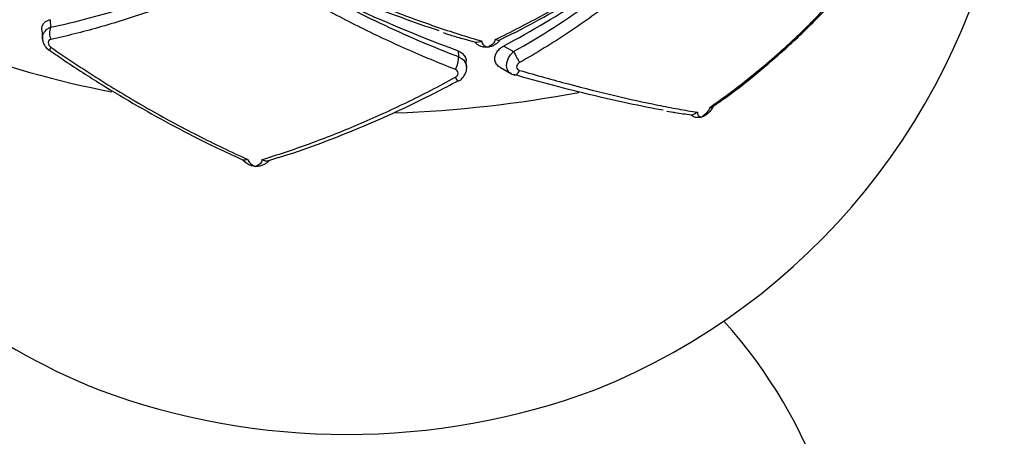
# Paper-space layout '_Trimétrica' of a CAD drawing. Header units: millimetres. Extents: x -549 to -149, y -597 to 100.
# Tile 7 of 16: x -381 to -284, y -481 to -440. Entities that reach past the tile are written whole.
import ezdxf

# ---------------------------------------------------------------- set-up
doc = ezdxf.new("R2010")
doc.units = ezdxf.units.MM

psp = doc.layouts.new('_Trimétrica')

# ---------------------------------------------------------------- linework, layer by layer
at = {"color": 7, "linetype": 'Continuous', "lineweight": 25}
for p, q in [((-378.147, -439.52), (-378.092, -440.26)), ((-378.954, -440.527), (-378.888, -441.422)), ((-333.294, -441.3), (-333.701, -441.513)), ((-336.142, -441.784), (-337.478, -441.391)), ((-333.345, -442.115), (-332.379, -442.663)), ((-378.177, -442.588), (-378.191, -442.586)), ((-337.854, -442.591), (-337.812, -443.164)), ((-337.022, -444.186), (-337.068, -443.573)), ((-333.667, -444.25), (-332.63, -444.839)), ((-337.799, -445.555), (-337.809, -445.566)), ((-312.753, -448.118), (-312.328, -447.821)), ((-317.251, -448.544), (-316.609, -448.652)), ((-359.094, -453.372), (-359.905, -452.987)), ((-355.593, -453.127), (-356.585, -453.456))]:
    psp.add_line(p, q, dxfattribs=at)
at = {"color": 7, "linetype": 'Continuous', "lineweight": 25, "flags": 128}
psp.add_lwpolyline([(-332.379, -444.932), (-332.318, -444.971), (-332.303, -444.976)], dxfattribs=at)
at = {"color": 8, "linetype": 'Continuous', "lineweight": 25, "flags": 128}
psp.add_lwpolyline([(-332.303, -444.976), (-332.248, -444.982), (-332.173, -444.967), (-332.093, -444.924), (-332.012, -444.857), (-331.931, -444.765), (-331.853, -444.653), (-331.78, -444.523)], dxfattribs=at)
at = {"color": 7, "linetype": 'Continuous', "lineweight": 25}
for centre, radius, start, end in [((-348.825, -414.858), 65.909, 186.60859, 248.10521), ((-348.825, -414.858), 65.909, 291.89479, 349.98039), ((-385.976, -344.343), 111.037, 298.29378, 307.99574), ((-278.513, -284.084), 169.251, 244.12149, 249.47546), ((-376.687, -440.814), 1.51, 158.47436, 205.35914), ((-339.896, -443.318), 2.09, 327.95079, 4.22854), ((-297.291, -423.91), 39.785, 208.12317, 209.9034), ((-348.825, -502.649), 50, 138.09731, 41.90269), ((-348.825, -410.161), 70.289, 249.53311, 290.46689)]:
    psp.add_arc(centre, radius, start, end, dxfattribs=at)
at = {"color": 8, "linetype": 'Continuous', "lineweight": 25}
for centre, radius, start, end in [((-354.143, -352.037), 96.27, 249.38721, 259.28942), ((-377.61, -442.617), 0.581, 139.46297, 176.91879), ((-337.458, -444.941), 0.717, 201.65594, 240.74178), ((-348.38, -327.867), 120.925, 272.06202, 280.69058)]:
    psp.add_arc(centre, radius, start, end, dxfattribs=at)
at = {"color": 7, "linetype": 'Continuous', "lineweight": 25}
for points, knots in [([(-334.184, -441.479), (-333.384, -441.093), (-332.584, -440.693), (-330.985, -439.864), (-330.185, -439.435), (-327.797, -438.111), (-326.225, -437.182), (-323.13, -435.238), (-321.602, -434.22), (-318.611, -432.108), (-317.146, -431.014), (-315.719, -429.887)], [0, 0, 0, 0, 0.125, 0.125, 0.25, 0.25, 0.5, 0.5, 0.75, 0.75, 1, 1, 1, 1]), ([(-333.302, -441.284), (-333.205, -441.238), (-331.893, -440.626), (-329.385, -439.274), (-325.795, -437.224), (-322.257, -434.983), (-318.842, -432.645), (-316.677, -430.991), (-315.622, -430.185)], [0, 0, 0, 0, 0.015719, 0.211563, 0.409214, 0.608529, 0.809257, 1, 1, 1, 1]), ([(-314.222, -430.015), (-314.836, -430.678), (-315.468, -431.332), (-316.769, -432.625), (-317.439, -433.264), (-319.49, -435.142), (-320.912, -436.343), (-323.86, -438.645), (-325.389, -439.746), (-328.525, -441.832), (-330.136, -442.819), (-331.78, -443.744)], [0, 0, 0, 0, 0.125, 0.125, 0.25, 0.25, 0.5, 0.5, 0.75, 0.75, 1, 1, 1, 1]), ([(-332.379, -442.663), (-329.664, -441.151), (-327.077, -439.493), (-322.155, -435.89), (-319.82, -433.946), (-317.621, -431.847)], [0, 0, 0, 0, 0.5, 0.5, 1, 1, 1, 1]), ([(-313.013, -448.187), (-311.532, -447.154), (-310.085, -446.065), (-307.271, -443.783), (-305.913, -442.596), (-303.311, -440.147), (-302.064, -438.882), (-299.685, -436.278), (-298.556, -434.941), (-297.492, -433.577)], [0, 0, 0, 0, 0.25, 0.25, 0.5, 0.5, 0.75, 0.75, 1, 1, 1, 1]), ([(-339.736, -440.605), (-342.202, -439.803), (-344.698, -438.889), (-349.747, -436.847), (-352.3, -435.719), (-354.882, -434.482)], [0, 0, 0, 0, 0.5, 0.5, 1, 1, 1, 1]), ([(-354.505, -434.198), (-352.877, -434.989), (-351.245, -435.743), (-348.016, -437.16), (-346.414, -437.825), (-343.239, -439.068), (-341.666, -439.646), (-339.326, -440.445), (-338.549, -440.7), (-337.018, -441.184), (-336.262, -441.412), (-335.515, -441.627)], [0, 0, 0, 0, 0.25, 0.25, 0.5, 0.5, 0.75, 0.75, 0.875, 0.875, 1, 1, 1, 1]), ([(-312.328, -447.821), (-311.983, -447.583), (-310.489, -446.552), (-307.991, -444.546), (-304.852, -441.815), (-301.907, -438.909), (-299.449, -436.24), (-298.076, -434.499), (-297.536, -433.814)], [0, 0, 0, 0, 0.060151, 0.260511, 0.462118, 0.664707, 0.867949, 1, 1, 1, 1]), ([(-378.092, -440.26), (-375.549, -439.733), (-372.956, -439.046), (-367.672, -437.357), (-364.981, -436.355), (-362.238, -435.182)], [0, 0, 0, 0, 0.5, 0.5, 1, 1, 1, 1]), ([(-358.614, -434.667), (-359.435, -435.06), (-360.26, -435.442), (-361.915, -436.181), (-362.745, -436.538), (-365.23, -437.566), (-366.873, -438.192), (-370.135, -439.33), (-371.754, -439.841), (-374.94, -440.741), (-376.512, -441.132), (-378.052, -441.461)], [0, 0, 0, 0, 0.125, 0.125, 0.25, 0.25, 0.5, 0.5, 0.75, 0.75, 1, 1, 1, 1]), ([(-338.125, -444.427), (-339.72, -443.808), (-341.329, -443.139), (-344.536, -441.716), (-346.136, -440.962), (-349.332, -439.366), (-350.926, -438.526), (-353.314, -437.199), (-354.107, -436.747), (-355.678, -435.829), (-356.457, -435.362), (-357.229, -434.887)], [0, 0, 0, 0, 0.25, 0.25, 0.5, 0.5, 0.75, 0.75, 0.875, 0.875, 1, 1, 1, 1]), ([(-352.385, -436.362), (-349.959, -437.703), (-347.532, -438.939), (-342.674, -441.206), (-340.244, -442.237), (-337.812, -443.164)], [0, 0, 0, 0, 0.5, 0.5, 1, 1, 1, 1]), ([(-378.949, -440.526), (-378.952, -440.517), (-378.987, -440.374), (-378.918, -440.118), (-378.748, -439.812), (-378.473, -439.607), (-378.248, -439.547), (-378.147, -439.52)], [0, 0, 0, 0, 0.017679, 0.270375, 0.518455, 0.783238, 1, 1, 1, 1]), ([(-339.332, -440.792), (-339.101, -440.871), (-338.468, -441.088), (-337.858, -441.261), (-337.472, -441.37)], [0, 0, 0, 0, 0.365936, 1, 1, 1, 1]), ([(-378.877, -441.431), (-378.879, -441.453), (-378.89, -441.626), (-378.758, -441.95), (-378.525, -442.331), (-378.286, -442.499), (-378.181, -442.572)], [0, 0, 0, 0, 0.046778, 0.378489, 0.72687, 1, 1, 1, 1]), ([(-378.052, -441.461), (-378.131, -441.478), (-378.2, -441.515), (-378.298, -441.628), (-378.326, -441.702), (-378.326, -441.867), (-378.297, -441.956), (-378.2, -442.114), (-378.131, -442.184), (-378.052, -442.239)], [0, 0, 0, 0, 0.25, 0.25, 0.5, 0.5, 0.75, 0.75, 1, 1, 1, 1]), ([(-378.052, -442.239), (-376.506, -443.316), (-374.926, -444.365), (-371.741, -446.377), (-370.132, -447.343), (-366.885, -449.195), (-365.245, -450.08), (-362.762, -451.345), (-361.928, -451.758), (-360.266, -452.554), (-359.439, -452.938), (-358.614, -453.308)], [0, 0, 0, 0, 0.25, 0.25, 0.5, 0.5, 0.75, 0.75, 0.875, 0.875, 1, 1, 1, 1]), ([(-335.61, -442.152), (-335.717, -442.113), (-335.816, -442.062), (-335.994, -441.939), (-336.075, -441.866), (-336.142, -441.784)], [0, 0, 0, 0, 0.5, 0.5, 1, 1, 1, 1]), ([(-334.919, -442.228), (-335.038, -442.241), (-335.159, -442.242), (-335.391, -442.216), (-335.503, -442.19), (-335.61, -442.152)], [0, 0, 0, 0, 0.5, 0.5, 1, 1, 1, 1]), ([(-335.515, -441.627), (-335.52, -441.77), (-335.46, -441.898), (-335.25, -442.105), (-335.097, -442.182), (-334.919, -442.228)], [0, 0, 0, 0, 0.5, 0.5, 1, 1, 1, 1]), ([(-334.184, -441.479), (-334.207, -441.624), (-334.294, -441.769), (-334.553, -442.027), (-334.726, -442.141), (-334.919, -442.228)], [0, 0, 0, 0, 0.5, 0.5, 1, 1, 1, 1]), ([(-334.23, -441.998), (-334.336, -442.061), (-334.448, -442.111), (-334.679, -442.188), (-334.8, -442.215), (-334.919, -442.228)], [0, 0, 0, 0, 0.5, 0.5, 1, 1, 1, 1]), ([(-333.659, -444.233), (-333.705, -444.213), (-333.906, -444.126), (-334.13, -443.839), (-334.256, -443.431), (-334.197, -443.018), (-333.996, -442.641), (-333.7, -442.33), (-333.455, -442.181), (-333.345, -442.115)], [0, 0, 0, 0, 0.056295, 0.244428, 0.412928, 0.563949, 0.712211, 0.870455, 1, 1, 1, 1]), ([(-333.701, -441.513), (-333.768, -441.61), (-333.846, -441.699), (-334.023, -441.862), (-334.123, -441.936), (-334.23, -441.998)], [0, 0, 0, 0, 0.5, 0.5, 1, 1, 1, 1]), ([(-378.154, -442.553), (-377.661, -442.897), (-376.016, -444.045), (-373.119, -445.886), (-369.498, -448.058), (-365.841, -450.072), (-362.635, -451.721), (-360.654, -452.626), (-359.897, -452.972)], [0, 0, 0, 0, 0.085593, 0.285773, 0.48495, 0.682712, 0.878754, 1, 1, 1, 1]), ([(-337.854, -442.591), (-337.713, -442.659), (-337.43, -442.795), (-337.173, -443.148), (-337.051, -443.425), (-337.069, -443.571), (-337.069, -443.573)], [0, 0, 0, 0, 0.332674, 0.665433, 0.996012, 1, 1, 1, 1]), ([(-337.813, -445.56), (-337.797, -445.554), (-337.591, -445.478), (-337.299, -445.176), (-337.063, -444.704), (-336.978, -444.348), (-337.023, -444.187), (-337.023, -444.185)], [0, 0, 0, 0, 0.030705, 0.389622, 0.698406, 0.997685, 1, 1, 1, 1]), ([(-331.78, -443.744), (-331.864, -443.792), (-331.937, -443.856), (-332.043, -444.007), (-332.072, -444.092), (-332.072, -444.257), (-332.041, -444.335), (-331.937, -444.455), (-331.864, -444.499), (-331.78, -444.523)], [0, 0, 0, 0, 0.25, 0.25, 0.5, 0.5, 0.75, 0.75, 1, 1, 1, 1]), ([(-357.229, -453.325), (-355.687, -452.858), (-354.119, -452.335), (-350.941, -451.176), (-349.34, -450.544), (-346.138, -449.183), (-344.532, -448.453), (-341.319, -446.896), (-339.717, -446.072), (-338.125, -445.205)], [0, 0, 0, 0, 0.25, 0.25, 0.5, 0.5, 0.75, 0.75, 1, 1, 1, 1]), ([(-338.125, -445.205), (-338.043, -445.161), (-337.975, -445.099), (-337.882, -444.955), (-337.857, -444.874), (-337.857, -444.716), (-337.883, -444.638), (-337.976, -444.51), (-338.043, -444.458), (-338.125, -444.427)], [0, 0, 0, 0, 0.25, 0.25, 0.5, 0.5, 0.75, 0.75, 1, 1, 1, 1]), ([(-332.634, -444.832), (-332.626, -444.838), (-332.532, -444.914), (-332.411, -444.938), (-332.299, -444.961)], [0, 0, 0, 0, 0.084374, 1, 1, 1, 1]), ([(-317.621, -448.46), (-319.82, -448.058), (-322.155, -447.559), (-327.077, -446.381), (-329.664, -445.702), (-332.379, -444.932)], [0, 0, 0, 0, 0.5, 0.5, 1, 1, 1, 1]), ([(-331.78, -444.523), (-330.13, -445.001), (-328.51, -445.449), (-325.376, -446.277), (-323.858, -446.657), (-320.922, -447.35), (-319.503, -447.662), (-317.453, -448.077), (-316.78, -448.207), (-315.473, -448.447), (-314.838, -448.556), (-314.222, -448.656)], [0, 0, 0, 0, 0.25, 0.25, 0.5, 0.5, 0.75, 0.75, 0.875, 0.875, 1, 1, 1, 1]), ([(-355.596, -453.119), (-355.391, -453.058), (-353.986, -452.64), (-351.318, -451.677), (-347.608, -450.228), (-343.865, -448.574), (-340.591, -447.007), (-338.587, -445.929), (-337.821, -445.518)], [0, 0, 0, 0, 0.035436, 0.242675, 0.451067, 0.660345, 0.870179, 1, 1, 1, 1]), ([(-312.698, -448.139), (-312.764, -448.271), (-312.841, -448.39), (-313.01, -448.603), (-313.099, -448.694), (-313.19, -448.773)], [0, 0, 0, 0, 0.5, 0.5, 1, 1, 1, 1]), ([(-313.013, -448.187), (-312.929, -448.201), (-312.859, -448.207), (-312.751, -448.193), (-312.715, -448.174), (-312.698, -448.139)], [0, 0, 0, 0, 0.5, 0.5, 1, 1, 1, 1]), ([(-314.843, -448.927), (-315.372, -448.868), (-315.965, -448.802), (-316.55, -448.68), (-316.613, -448.667)], [0, 0, 0, 0, 0.892279, 1, 1, 1, 1]), ([(-313.794, -449.122), (-313.899, -449.155), (-314.005, -449.177), (-314.211, -449.191), (-314.309, -449.185), (-314.404, -449.165)], [0, 0, 0, 0, 0.5, 0.5, 1, 1, 1, 1]), ([(-314.222, -448.656), (-314.237, -448.792), (-314.198, -448.901), (-314.046, -449.059), (-313.932, -449.106), (-313.794, -449.122)], [0, 0, 0, 0, 0.5, 0.5, 1, 1, 1, 1]), ([(-313.013, -448.187), (-313.047, -448.343), (-313.149, -448.517), (-313.426, -448.841), (-313.604, -448.994), (-313.794, -449.122)], [0, 0, 0, 0, 0.5, 0.5, 1, 1, 1, 1]), ([(-313.19, -448.773), (-313.283, -448.853), (-313.38, -448.923), (-313.583, -449.04), (-313.689, -449.088), (-313.794, -449.122)], [0, 0, 0, 0, 0.5, 0.5, 1, 1, 1, 1]), ([(-358.614, -453.308), (-358.582, -453.447), (-358.49, -453.581), (-358.231, -453.815), (-358.063, -453.915), (-357.876, -453.992)], [0, 0, 0, 0, 0.5, 0.5, 1, 1, 1, 1]), ([(-357.876, -453.992), (-357.998, -453.983), (-358.122, -453.961), (-358.361, -453.892), (-358.476, -453.846), (-358.586, -453.788)], [0, 0, 0, 0, 0.5, 0.5, 1, 1, 1, 1]), ([(-357.229, -453.325), (-357.216, -453.477), (-357.281, -453.619), (-357.512, -453.849), (-357.681, -453.937), (-357.876, -453.992)], [0, 0, 0, 0, 0.5, 0.5, 1, 1, 1, 1]), ([(-357.166, -453.889), (-357.276, -453.932), (-357.391, -453.962), (-357.629, -453.996), (-357.753, -454), (-357.876, -453.992)], [0, 0, 0, 0, 0.5, 0.5, 1, 1, 1, 1]), ([(-357.229, -453.325), (-357.115, -453.376), (-357.001, -453.416), (-356.782, -453.464), (-356.679, -453.471), (-356.585, -453.456)], [0, 0, 0, 0, 0.5, 0.5, 1, 1, 1, 1]), ([(-356.585, -453.456), (-356.662, -453.561), (-356.754, -453.649), (-356.954, -453.793), (-357.059, -453.848), (-357.166, -453.889)], [0, 0, 0, 0, 0.5, 0.5, 1, 1, 1, 1])]:
    psp.add_open_spline(points, degree=3, knots=knots, dxfattribs=at)
at = {"color": 8, "linetype": 'Continuous', "lineweight": 25}
for points, knots in [([(-378.883, -441.43), (-378.885, -441.422), (-378.921, -441.284), (-378.855, -441.015), (-378.687, -440.669), (-378.415, -440.409), (-378.19, -440.305), (-378.092, -440.26)], [0, 0, 0, 0, 0.016987, 0.281763, 0.537986, 0.800432, 1, 1, 1, 1]), ([(-337.812, -443.164), (-337.67, -443.239), (-337.386, -443.389), (-337.128, -443.755), (-337.006, -444.038), (-337.023, -444.183), (-337.024, -444.185)], [0, 0, 0, 0, 0.331674, 0.66404, 0.995384, 1, 1, 1, 1]), ([(-332.625, -444.822), (-332.659, -444.809), (-332.815, -444.746), (-332.981, -444.491), (-333.08, -444.107), (-333.037, -443.687), (-332.884, -443.278), (-332.655, -442.925), (-332.462, -442.742), (-332.379, -442.663)], [0, 0, 0, 0, 0.050835, 0.236189, 0.409488, 0.568543, 0.722461, 0.880116, 1, 1, 1, 1])]:
    psp.add_open_spline(points, degree=3, knots=knots, dxfattribs=at)
at = {"color": 7, "linetype": 'Continuous', "lineweight": 25}
for points in [[(-335.515, -441.627), (-335.729, -441.735), (-335.95, -441.799), (-336.142, -441.784)], [(-334.184, -441.479), (-333.987, -441.541), (-333.816, -441.562), (-333.701, -441.513)], [(-314.222, -448.656), (-314.409, -448.796), (-314.627, -448.899), (-314.843, -448.927)], [(-314.404, -449.165), (-314.561, -449.132), (-314.717, -449.058), (-314.843, -448.927)], [(-358.614, -453.308), (-358.801, -453.378), (-358.971, -453.407), (-359.094, -453.372)], [(-358.586, -453.788), (-358.768, -453.691), (-358.948, -453.554), (-359.094, -453.372)]]:
    psp.add_open_spline(points, degree=3, dxfattribs=at)

doc.saveas('drawing.dxf')
